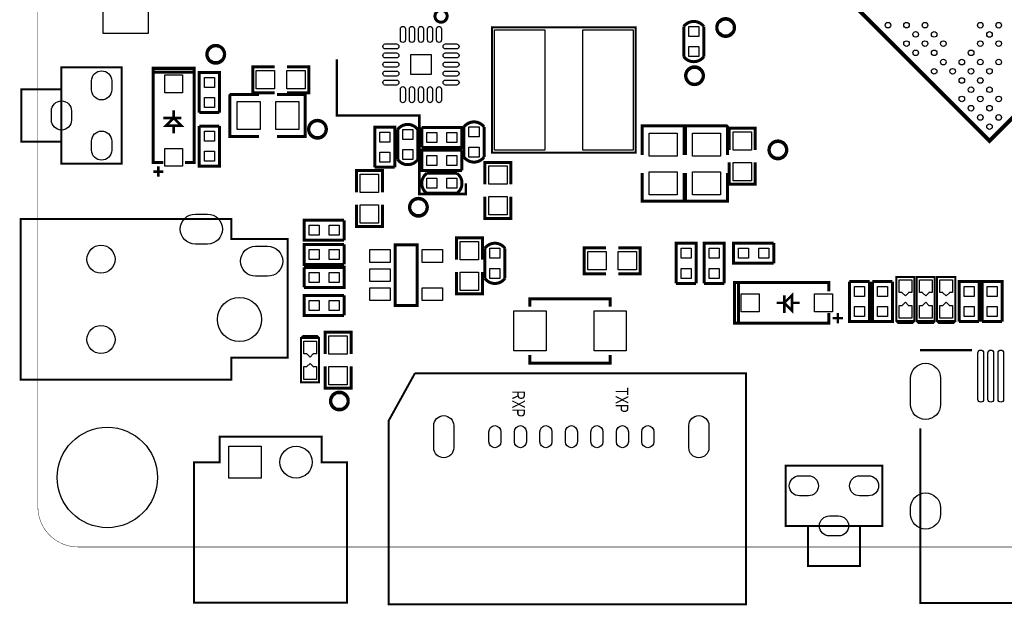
# Model space of a CAD drawing. Extents: x 357 to 4822, y 279 to 2756.
# Tile 1 of 8: x 358 to 2289, y 279 to 1428. Entities that reach past the tile are written whole.
import ezdxf

# ---------------------------------------------------------------- set-up
doc = ezdxf.new("R2010")
doc.units = 0
doc.header["$MEASUREMENT"] = 0
for name, color, linetype in [('BG_OUTLINE', 254, 'CONTINUOUS'), ('BG_SILKSCREEN_TOP', 85, 'CONTINUOUS'), ('PG_SILKSCREEN_TOP', 30, 'CONTINUOUS'), ('PIN_TOP', 1, 'CONTINUOUS')]:
    doc.layers.add(name, color=color, linetype=linetype)

msp = doc.modelspace()

# ---------------------------------------------------------------- linework, layer by layer
at = {"layer": 'BG_OUTLINE'}
msp.add_lwpolyline([(472.441, 393.701, 0.787, 0.787, 0), (4566.929, 393.701, 0.787, 0.787, 0.414214), (4645.669, 472.441, 0.787, 0.787, 0), (4645.669, 2677.165, 0.787, 0.787, 0.414216), (4566.929, 2755.906, 0.787, 0.787, 0), (472.441, 2755.906, 0.787, 0.787, 0.414215), (393.701, 2677.165, 0.787, 0.787, 0), (393.701, 472.441, 0.787, 0.787, 0.414214), (472.441, 393.701, 0.787, 0.787, 0)], format="xyseb", dxfattribs=at)
at = {"layer": 'BG_SILKSCREEN_TOP'}
msp.add_lwpolyline([(980, 1350, 5, 5, 0), (980, 1240, 5, 5, 0), (1142, 1240, 5, 5, 0), (1142, 1086, 5, 5, 0), (1233, 1086, 5, 5, 0), (1233, 1107, 5, 5, 0)], format="xyseb", dxfattribs=at)
at = {"layer": 'PG_SILKSCREEN_TOP'}
for points in [[(2260, 1190.244, 7.902, 7.902, 0), (2649.756, 1580, 7.902, 7.902, 0), (2260, 1969.756, 7.902, 7.902, 0), (1870.244, 1580, 7.902, 7.902, 0), (2260, 1190.244, 7.902, 7.902, 0)], [(1196.287, 1434.882, 5.902, 5.902, 1.000009), (1172.452, 1434.882, 5.902, 5.902, 0.999991), (1196.287, 1434.882, 5.902, 5.902, 0)], [(1742.5, 1430.5, 5, 5, -0.414209), (1760.5, 1412.5, 5, 5, -0.414213), (1742.5, 1394.5, 5, 5, -0.414218), (1724.5, 1412.5, 5, 5, -0.414214), (1742.5, 1430.5, 5, 5, 0)], [(1284.252, 1413.031, 3.937, 3.937, 0), (1565.748, 1413.031, 3.937, 3.937, 0), (1565.748, 1166.969, 3.937, 3.937, 0), (1284.252, 1166.969, 3.937, 3.937, 0), (1284.252, 1413.031, 3.937, 3.937, 0)], [(1699.681, 1414.531, 5.909, 5.909, 0.503884), (1660.319, 1414.531, 5.909, 5.909, 0)], [(1660.319, 1414.531, 5.909, 5.909, 0), (1660.319, 1355.469, 5.909, 5.909, 0)], [(1699.681, 1355.469, 5.909, 5.909, 0), (1699.681, 1414.531, 5.909, 5.909, 0)], [(742.5, 1378, 5, 5, -0.414209), (760.5, 1360, 5, 5, -0.414213), (742.5, 1342, 5, 5, -0.414218), (724.5, 1360, 5, 5, -0.414214), (742.5, 1378, 5, 5, 0)], [(1699.681, 1355.469, 5.909, 5.909, -0.504956), (1660.319, 1355.469, 5.909, 5.909, 0)], [(440, 1334.488, 3.937, 3.937, 0), (440, 1145.512, 3.937, 3.937, 0), (558.11, 1145.512, 3.937, 3.937, 0), (558.11, 1334.488, 3.937, 3.937, 0), (440, 1334.488, 3.937, 3.937, 0)], [(640, 1147.5, 5.906, 5.906, 0), (620, 1147.5, 5.906, 5.906, 0), (620, 1332.5, 5.906, 5.906, 0), (700, 1332.5, 5.906, 5.906, 0), (700, 1147.5, 5.906, 5.906, 0), (682.5, 1147.5, 5.906, 5.906, 0)], [(858, 1284.5, 5.909, 5.909, 0), (815, 1284.5, 5.909, 5.909, 0), (815, 1335.5, 5.909, 5.909, 0), (858, 1335.5, 5.909, 5.909, 0)], [(882, 1284.5, 5.909, 5.909, 0), (925, 1284.5, 5.909, 5.909, 0), (925, 1335.5, 5.909, 5.909, 0), (882, 1335.5, 5.909, 5.909, 0)], [(1681.5, 1336, 5, 5, -0.414209), (1699.5, 1318, 5, 5, -0.414213), (1681.5, 1300, 5, 5, -0.414218), (1663.5, 1318, 5, 5, -0.414214), (1681.5, 1336, 5, 5, 0)], [(620, 1325, 5.906, 5.906, 0), (700, 1325, 5.906, 5.906, 0)], [(749.681, 1245.63, 5.909, 5.909, 0), (749.681, 1324.37, 5.909, 5.909, 0), (710.319, 1324.37, 5.909, 5.909, 0), (710.319, 1245.63, 5.909, 5.909, 0)], [(440, 1291.181, 3.937, 3.937, 0), (361.26, 1291.181, 3.937, 3.937, 0), (361.26, 1188.819, 3.937, 3.937, 0), (440, 1188.819, 3.937, 3.937, 0)], [(827.28, 1281.339, 5.909, 5.909, 0), (772.161, 1281.339, 5.909, 5.909, 0), (770.201, 1279.37, 5.909, 5.909, 0), (770.201, 1198.661, 5.909, 5.909, 0), (827.28, 1198.661, 5.909, 5.909, 0)], [(862.72, 1281.339, 5.909, 5.909, 0), (917.839, 1281.339, 5.909, 5.909, 0), (917.839, 1198.661, 5.909, 5.909, 0), (862.72, 1198.661, 5.909, 5.909, 0)], [(640, 1235, 5, 5, 0), (675, 1235, 5, 5, 0)], [(660, 1235, 5, 5, 0), (645, 1220, 5, 5, 0), (675, 1220, 5, 5, 0), (660, 1235, 5, 5, 0)], [(660, 1235, 5, 5, 0), (660, 1250, 5, 5, 0)], [(710.319, 1245.63, 5.909, 5.909, 0), (749.681, 1245.63, 5.909, 5.909, 0)], [(660, 1220, 5, 5, 0), (660, 1205, 5, 5, 0)], [(749.681, 1219.37, 5.909, 5.909, 0), (710.319, 1219.37, 5.909, 5.909, 0)], [(710.319, 1219.37, 5.909, 5.909, 0), (710.319, 1140.63, 5.909, 5.909, 0), (749.681, 1140.63, 5.909, 5.909, 0), (749.681, 1219.37, 5.909, 5.909, 0)], [(942, 1231, 5, 5, -0.414209), (960, 1213, 5, 5, -0.414213), (942, 1195, 5, 5, -0.414218), (924, 1213, 5, 5, -0.414214), (942, 1231, 5, 5, 0)], [(1093.681, 1138.63, 5.909, 5.909, 0), (1093.681, 1217.37, 5.909, 5.909, 0), (1054.319, 1217.37, 5.909, 5.909, 0), (1054.319, 1138.63, 5.909, 5.909, 0)], [(1099.319, 1212.531, 5.909, 5.909, -0.504954), (1138.681, 1212.531, 5.909, 5.909, 0)], [(1146.63, 1216.681, 5.909, 5.909, 0), (1146.63, 1177.319, 5.909, 5.909, 0)], [(1146.63, 1177.319, 5.909, 5.909, 0), (1225.37, 1177.319, 5.909, 5.909, 0), (1225.37, 1216.681, 5.909, 5.909, 0), (1146.63, 1216.681, 5.909, 5.909, 0)], [(1229.319, 1217.531, 5.909, 5.909, -0.504954), (1268.681, 1217.531, 5.909, 5.909, 0)], [(1229.319, 1217.531, 5.909, 5.909, 0), (1229.319, 1158.469, 5.909, 5.909, 0)], [(1268.681, 1158.469, 5.909, 5.909, 0), (1268.681, 1217.531, 5.909, 5.909, 0)], [(1661.339, 1162.72, 5.909, 5.909, 0), (1661.339, 1217.839, 5.909, 5.909, 0), (1659.37, 1219.799, 5.909, 5.909, 0), (1578.661, 1219.799, 5.909, 5.909, 0), (1578.661, 1162.72, 5.909, 5.909, 0)], [(1746.339, 1162.72, 5.909, 5.909, 0), (1746.339, 1217.839, 5.909, 5.909, 0), (1744.37, 1219.799, 5.909, 5.909, 0), (1663.661, 1219.799, 5.909, 5.909, 0), (1663.661, 1162.72, 5.909, 5.909, 0)], [(1749.5, 1172, 5.909, 5.909, 0), (1749.5, 1215, 5.909, 5.909, 0), (1800.5, 1215, 5.909, 5.909, 0), (1800.5, 1172, 5.909, 5.909, 0)], [(1099.319, 1212.531, 5.909, 5.909, 0), (1099.319, 1153.469, 5.909, 5.909, 0)], [(1138.681, 1153.469, 5.909, 5.909, 0), (1138.681, 1212.531, 5.909, 5.909, 0)], [(1845, 1190.5, 5, 5, -0.414209), (1863, 1172.5, 5, 5, -0.414213), (1845, 1154.5, 5, 5, -0.414218), (1827, 1172.5, 5, 5, -0.414214), (1845, 1190.5, 5, 5, 0)], [(1225.37, 1171.681, 5.909, 5.909, 0), (1146.63, 1171.681, 5.909, 5.909, 0), (1146.63, 1132.319, 5.909, 5.909, 0), (1225.37, 1132.319, 5.909, 5.909, 0)], [(1225.37, 1132.319, 5.909, 5.909, 0), (1225.37, 1171.681, 5.909, 5.909, 0)], [(1229.319, 1158.469, 5.909, 5.909, 0.503886), (1268.681, 1158.469, 5.909, 5.909, 0)], [(630, 1120, 5, 5, 0), (630, 1140, 5, 5, 0)], [(630, 1120, 5, 5, 0), (630, 1140, 5, 5, 0)], [(1054.319, 1138.63, 5.909, 5.909, 0), (1093.681, 1138.63, 5.909, 5.909, 0)], [(1099.319, 1153.469, 5.909, 5.909, 0.503886), (1138.681, 1153.469, 5.909, 5.909, 0)], [(1321.5, 1105, 5.909, 5.909, 0), (1321.5, 1148, 5.909, 5.909, 0), (1270.5, 1148, 5.909, 5.909, 0), (1270.5, 1105, 5.909, 5.909, 0)], [(1749.5, 1148, 5.909, 5.909, 0), (1749.5, 1105, 5.909, 5.909, 0), (1800.5, 1105, 5.909, 5.909, 0), (1800.5, 1148, 5.909, 5.909, 0)], [(620, 1130, 5, 5, 0), (640, 1130, 5, 5, 0)], [(620, 1130, 5, 5, 0), (640, 1130, 5, 5, 0)], [(1018.5, 1089, 5.909, 5.909, 0), (1018.5, 1132, 5.909, 5.909, 0), (1069.5, 1132, 5.909, 5.909, 0), (1069.5, 1089, 5.909, 5.909, 0)], [(1156.469, 1087.319, 5.909, 5.909, -0.504954), (1156.469, 1126.681, 5.909, 5.909, 0)], [(1215.531, 1126.681, 5.909, 5.909, 0), (1156.469, 1126.681, 5.909, 5.909, 0)], [(1215.531, 1087.319, 5.909, 5.909, 0.503886), (1215.531, 1126.681, 5.909, 5.909, 0)], [(1661.339, 1127.28, 5.909, 5.909, 0), (1661.339, 1072.161, 5.909, 5.909, 0), (1578.661, 1072.161, 5.909, 5.909, 0), (1578.661, 1127.28, 5.909, 5.909, 0)], [(1746.339, 1127.28, 5.909, 5.909, 0), (1746.339, 1072.161, 5.909, 5.909, 0), (1663.661, 1072.161, 5.909, 5.909, 0), (1663.661, 1127.28, 5.909, 5.909, 0)], [(1156.469, 1087.319, 5.909, 5.909, 0), (1215.531, 1087.319, 5.909, 5.909, 0)], [(1321.5, 1081, 5.909, 5.909, 0), (1321.5, 1038, 5.909, 5.909, 0), (1270.5, 1038, 5.909, 5.909, 0), (1270.5, 1081, 5.909, 5.909, 0)], [(1018.5, 1065, 5.909, 5.909, 0), (1018.5, 1022, 5.909, 5.909, 0), (1069.5, 1022, 5.909, 5.909, 0), (1069.5, 1065, 5.909, 5.909, 0)], [(1140, 1078, 5, 5, -0.414209), (1158, 1060, 5, 5, -0.414213), (1140, 1042, 5, 5, -0.414218), (1122, 1060, 5, 5, -0.414214), (1140, 1078, 5, 5, 0)], [(360, 1036.85, 3.937, 3.937, 0), (360, 721.89, 3.937, 3.937, 0), (773.386, 721.89, 3.937, 3.937, 0), (773.386, 765.197, 3.937, 3.937, 0), (883.622, 765.197, 3.937, 3.937, 0), (883.622, 997.48, 3.937, 3.937, 0), (773.386, 997.48, 3.937, 3.937, 0), (773.386, 1036.85, 3.937, 3.937, 0), (360, 1036.85, 3.937, 3.937, 0)], [(994.37, 1034.681, 5.909, 5.909, 0), (915.629, 1034.681, 5.909, 5.909, 0), (915.629, 995.319, 5.909, 5.909, 0), (994.37, 995.319, 5.909, 5.909, 0)], [(994.37, 995.319, 5.909, 5.909, 0), (994.37, 1034.681, 5.909, 5.909, 0)], [(994.37, 987.181, 5.909, 5.909, 0), (915.63, 987.181, 5.909, 5.909, 0), (915.63, 947.819, 5.909, 5.909, 0), (994.37, 947.819, 5.909, 5.909, 0)], [(994.37, 947.819, 5.909, 5.909, 0), (994.37, 987.181, 5.909, 5.909, 0)], [(1094.5, 986.5, 5.906, 5.906, 0), (1137.5, 986.5, 5.906, 5.906, 0), (1137.5, 867.5, 5.906, 5.906, 0), (1094.5, 867.5, 5.906, 5.906, 0), (1094.5, 986.5, 5.906, 5.906, 0)], [(1265.5, 957, 5.909, 5.909, 0), (1265.5, 1000, 5.909, 5.909, 0), (1214.5, 1000, 5.909, 5.909, 0), (1214.5, 957, 5.909, 5.909, 0)], [(1270.319, 979.531, 5.909, 5.909, -0.504948), (1309.681, 979.531, 5.909, 5.909, 0)], [(1684.681, 910.63, 5.909, 5.909, 0), (1684.681, 989.37, 5.909, 5.909, 0), (1645.319, 989.37, 5.909, 5.909, 0), (1645.319, 910.63, 5.909, 5.909, 0)], [(1739.681, 910.63, 5.909, 5.909, 0), (1739.681, 989.37, 5.909, 5.909, 0), (1700.319, 989.37, 5.909, 5.909, 0), (1700.319, 910.63, 5.909, 5.909, 0)], [(1836.87, 989.681, 5.909, 5.909, 0), (1758.13, 989.681, 5.909, 5.909, 0), (1758.13, 950.319, 5.909, 5.909, 0), (1836.87, 950.319, 5.909, 5.909, 0)], [(1836.87, 950.319, 5.909, 5.909, 0), (1836.87, 989.681, 5.909, 5.909, 0)], [(1270.319, 979.531, 5.909, 5.909, 0), (1270.319, 920.469, 5.909, 5.909, 0)], [(1309.681, 920.469, 5.909, 5.909, 0), (1309.681, 979.531, 5.909, 5.909, 0)], [(1508, 929.5, 5.909, 5.909, 0), (1465, 929.5, 5.909, 5.909, 0), (1465, 980.5, 5.909, 5.909, 0), (1508, 980.5, 5.909, 5.909, 0)], [(1532, 929.5, 5.909, 5.909, 0), (1575, 929.5, 5.909, 5.909, 0), (1575, 980.5, 5.909, 5.909, 0), (1532, 980.5, 5.909, 5.909, 0)], [(915.63, 942.181, 5.909, 5.909, 0), (915.63, 902.819, 5.909, 5.909, 0)], [(915.63, 902.819, 5.909, 5.909, 0), (994.37, 902.819, 5.909, 5.909, 0), (994.37, 942.181, 5.909, 5.909, 0), (915.63, 942.181, 5.909, 5.909, 0)], [(1265.5, 933, 5.909, 5.909, 0), (1265.5, 890, 5.909, 5.909, 0), (1214.5, 890, 5.909, 5.909, 0), (1214.5, 933, 5.909, 5.909, 0)], [(1270.319, 920.469, 5.909, 5.909, 0.503893), (1309.681, 920.469, 5.909, 5.909, 0)], [(1645.319, 910.63, 5.909, 5.909, 0), (1684.681, 910.63, 5.909, 5.909, 0)], [(1700.319, 910.63, 5.909, 5.909, 0), (1739.681, 910.63, 5.909, 5.909, 0)], [(1945, 852.5, 5.906, 5.906, 0), (1945, 832.5, 5.906, 5.906, 0), (1760, 832.5, 5.906, 5.906, 0), (1760, 912.5, 5.906, 5.906, 0), (1945, 912.5, 5.906, 5.906, 0), (1945, 895, 5.906, 5.906, 0)], [(1767.5, 832.5, 5.906, 5.906, 0), (1767.5, 912.5, 5.906, 5.906, 0)], [(2024.681, 914.37, 5.909, 5.909, 0), (1985.319, 914.37, 5.909, 5.909, 0)], [(1985.319, 914.37, 5.909, 5.909, 0), (1985.319, 835.63, 5.909, 5.909, 0), (2024.681, 835.63, 5.909, 5.909, 0), (2024.681, 914.37, 5.909, 5.909, 0)], [(2069.681, 914.37, 5.909, 5.909, 0), (2030.319, 914.37, 5.909, 5.909, 0)], [(2030.319, 914.37, 5.909, 5.909, 0), (2030.319, 835.63, 5.909, 5.909, 0), (2069.681, 835.63, 5.909, 5.909, 0), (2069.681, 914.37, 5.909, 5.909, 0)], [(2077.283, 836.693, 3.937, 3.937, 0), (2112.717, 836.693, 3.937, 3.937, 0), (2112.717, 923.307, 3.937, 3.937, 0), (2077.283, 923.307, 3.937, 3.937, 0), (2077.283, 836.693, 3.937, 3.937, 0), (2081.22, 832.756, 3.937, 3.937, 0), (2108.78, 832.756, 3.937, 3.937, 0), (2112.717, 836.693, 3.937, 3.937, 0)], [(2117.283, 836.693, 3.937, 3.937, 0), (2152.717, 836.693, 3.937, 3.937, 0), (2152.717, 923.307, 3.937, 3.937, 0), (2117.283, 923.307, 3.937, 3.937, 0), (2117.283, 836.693, 3.937, 3.937, 0), (2121.22, 832.756, 3.937, 3.937, 0), (2148.78, 832.756, 3.937, 3.937, 0), (2152.717, 836.693, 3.937, 3.937, 0)], [(2157.283, 836.693, 3.937, 3.937, 0), (2192.717, 836.693, 3.937, 3.937, 0), (2192.717, 923.307, 3.937, 3.937, 0), (2157.283, 923.307, 3.937, 3.937, 0), (2157.283, 836.693, 3.937, 3.937, 0), (2161.22, 832.756, 3.937, 3.937, 0), (2188.78, 832.756, 3.937, 3.937, 0), (2192.717, 836.693, 3.937, 3.937, 0)], [(2239.681, 835.63, 5.909, 5.909, 0), (2239.681, 914.37, 5.909, 5.909, 0), (2200.319, 914.37, 5.909, 5.909, 0), (2200.319, 835.63, 5.909, 5.909, 0)], [(2284.681, 835.63, 5.909, 5.909, 0), (2284.681, 914.37, 5.909, 5.909, 0), (2245.319, 914.37, 5.909, 5.909, 0), (2245.319, 835.63, 5.909, 5.909, 0)], [(994.37, 887.181, 5.909, 5.909, 0), (915.63, 887.181, 5.909, 5.909, 0), (915.63, 847.819, 5.909, 5.909, 0), (994.37, 847.819, 5.909, 5.909, 0)], [(994.37, 847.819, 5.909, 5.909, 0), (994.37, 887.181, 5.909, 5.909, 0)], [(1857.5, 872.5, 5, 5, 0), (1872.5, 857.5, 5, 5, 0), (1872.5, 887.5, 5, 5, 0), (1857.5, 872.5, 5, 5, 0)], [(1857.5, 852.5, 5, 5, 0), (1857.5, 887.5, 5, 5, 0)], [(1516.24, 864.744, 5.906, 5.906, 0), (1516.24, 880.492, 5.906, 5.906, 0), (1358.76, 880.492, 5.906, 5.906, 0), (1358.76, 864.744, 5.906, 5.906, 0)], [(1857.5, 872.5, 5, 5, 0), (1842.5, 872.5, 5, 5, 0)], [(1872.5, 872.5, 5, 5, 0), (1887.5, 872.5, 5, 5, 0)], [(1962.5, 832.5, 5, 5, 0), (1962.5, 852.5, 5, 5, 0)], [(1962.5, 832.5, 5, 5, 0), (1962.5, 852.5, 5, 5, 0)], [(1972.5, 842.5, 5, 5, 0), (1952.5, 842.5, 5, 5, 0)], [(1972.5, 842.5, 5, 5, 0), (1952.5, 842.5, 5, 5, 0)], [(2200.319, 835.63, 5.909, 5.909, 0), (2239.681, 835.63, 5.909, 5.909, 0)], [(2245.319, 835.63, 5.909, 5.909, 0), (2284.681, 835.63, 5.909, 5.909, 0)], [(957, 772, 5.909, 5.909, 0), (957, 815, 5.909, 5.909, 0), (1008, 815, 5.909, 5.909, 0), (1008, 772, 5.909, 5.909, 0)], [(945.217, 803.307, 3.937, 3.937, 0), (909.783, 803.307, 3.937, 3.937, 0), (909.783, 716.693, 3.937, 3.937, 0), (945.217, 716.693, 3.937, 3.937, 0), (945.217, 803.307, 3.937, 3.937, 0), (941.28, 807.244, 3.937, 3.937, 0), (913.72, 807.244, 3.937, 3.937, 0), (909.783, 803.307, 3.937, 3.937, 0)], [(1516.24, 770.256, 5.906, 5.906, 0), (1516.24, 754.508, 5.906, 5.906, 0), (1358.76, 754.508, 5.906, 5.906, 0), (1358.76, 770.256, 5.906, 5.906, 0)], [(2123.606, 779.606, 5, 5, 0), (2225.606, 779.606, 5, 5, 0)], [(957, 748, 5.909, 5.909, 0), (957, 705, 5.909, 5.909, 0), (1008, 705, 5.909, 5.909, 0), (1008, 748, 5.909, 5.909, 0)], [(1782.52, 525.354, 3.937, 3.937, 0), (1782.52, 281.26, 3.937, 3.937, 0), (1081.732, 281.26, 3.937, 3.937, 0), (1081.732, 641.496, 3.937, 3.937, 0), (1132.913, 734.016, 3.937, 3.937, 0)], [(1132.913, 734.016, 3.937, 3.937, 0), (1782.52, 734.016, 3.937, 3.937, 0), (1782.52, 525.354, 3.937, 3.937, 0)], [(985, 698, 5, 5, -0.414209), (1003, 680, 5, 5, -0.414213), (985, 662, 5, 5, -0.414218), (967, 680, 5, 5, -0.414214), (985, 698, 5, 5, 0)], [(2715.606, 628.606, 3.937, 3.937, 0), (2715.606, 283.543, 3.937, 3.937, 0), (2124.606, 283.543, 3.937, 3.937, 0), (2124.606, 626.606, 3.937, 3.937, 0)], [(700, 284.409, 3.937, 3.937, 0), (1000, 284.409, 3.937, 3.937, 0), (1000, 560, 3.937, 3.937, 0), (950, 560, 3.937, 3.937, 0), (950, 610, 3.937, 3.937, 0), (750, 610, 3.937, 3.937, 0), (750, 560, 3.937, 3.937, 0), (700, 560, 3.937, 3.937, 0), (700, 284.409, 3.937, 3.937, 0)], [(1860.512, 435, 3.937, 3.937, 0), (2049.488, 435, 3.937, 3.937, 0), (2049.488, 553.11, 3.937, 3.937, 0), (1860.512, 553.11, 3.937, 3.937, 0), (1860.512, 435, 3.937, 3.937, 0)], [(1903.819, 435, 3.937, 3.937, 0), (1903.819, 356.26, 3.937, 3.937, 0), (2006.181, 356.26, 3.937, 3.937, 0), (2006.181, 435, 3.937, 3.937, 0)]]:
    msp.add_lwpolyline(points, format="xyseb", dxfattribs=at)
at = {"layer": 'PIN_TOP'}
for points in [[(521.799, 1448.902), (609.799, 1448.902), (609.799, 1400.902), (521.799, 1400.902)], [(1670.1575, 1414.5235), (1689.8425, 1414.5235), (1689.8425, 1394.8385), (1670.1575, 1394.8385)], [(1289.173, 1171.89), (1289.173, 1408.11), (1387.598, 1408.11), (1387.598, 1171.89)], [(1462.401, 1171.89), (1462.401, 1408.11), (1560.826, 1408.11), (1560.826, 1171.89)], [(1670.1575, 1375.1615), (1689.8425, 1375.1615), (1689.8425, 1355.4765), (1670.1575, 1355.4765)], [(1125.299, 1320.299), (1125.299, 1359.701), (1164.701, 1359.701), (1164.701, 1320.299)], [(677.5, 1319.5), (677.5, 1284.5), (642.5, 1284.5), (642.5, 1319.5)], [(739.8425, 1294.8385), (720.1575, 1294.8385), (720.1575, 1314.5235), (739.8425, 1314.5235)], [(822, 1328), (858, 1328), (858, 1292), (822, 1292)], [(882, 1328), (918, 1328), (918, 1292), (882, 1292)], [(739.8425, 1255.4765), (720.1575, 1255.4765), (720.1575, 1275.1615), (739.8425, 1275.1615)], [(784.5, 1267.5), (829.5, 1267.5), (829.5, 1212.5), (784.5, 1212.5)], [(860.5, 1267.5), (905.5, 1267.5), (905.5, 1212.5), (860.5, 1212.5)], [(1258.8425, 1197.8385), (1239.1575, 1197.8385), (1239.1575, 1217.5235), (1258.8425, 1217.5235)], [(720.1575, 1209.5235), (739.8425, 1209.5235), (739.8425, 1189.8385), (720.1575, 1189.8385)], [(1083.8425, 1187.8385), (1064.1575, 1187.8385), (1064.1575, 1207.5235), (1083.8425, 1207.5235)], [(1128.8425, 1192.8385), (1109.1575, 1192.8385), (1109.1575, 1212.5235), (1128.8425, 1212.5235)], [(1156.476, 1187.157), (1156.476, 1206.842), (1176.161, 1206.842), (1176.161, 1187.157)], [(1195.838, 1187.157), (1195.838, 1206.842), (1215.523, 1206.842), (1215.523, 1187.157)], [(1647.5, 1205.5), (1647.5, 1160.5), (1592.5, 1160.5), (1592.5, 1205.5)], [(1732.5, 1205.5), (1732.5, 1160.5), (1677.5, 1160.5), (1677.5, 1205.5)], [(1793, 1208), (1793, 1172), (1757, 1172), (1757, 1208)], [(1258.8425, 1158.4765), (1239.1575, 1158.4765), (1239.1575, 1178.1615), (1258.8425, 1178.1615)], [(677.5, 1175.5), (677.5, 1140.5), (642.5, 1140.5), (642.5, 1175.5)], [(720.1575, 1170.1615), (739.8425, 1170.1615), (739.8425, 1150.4765), (720.1575, 1150.4765)], [(1083.8425, 1148.4765), (1064.1575, 1148.4765), (1064.1575, 1168.1615), (1083.8425, 1168.1615)], [(1128.8425, 1153.4765), (1109.1575, 1153.4765), (1109.1575, 1173.1615), (1128.8425, 1173.1615)], [(1176.1615, 1161.8425), (1176.1615, 1142.1575), (1156.4765, 1142.1575), (1156.4765, 1161.8425)], [(1215.5235, 1161.8425), (1215.5235, 1142.1575), (1195.8385, 1142.1575), (1195.8385, 1161.8425)], [(1278, 1105), (1278, 1141), (1314, 1141), (1314, 1105)], [(1793, 1148), (1793, 1112), (1757, 1112), (1757, 1148)], [(1062, 1125), (1062, 1089), (1026, 1089), (1026, 1125)], [(1647.5, 1129.5), (1647.5, 1084.5), (1592.5, 1084.5), (1592.5, 1129.5)], [(1732.5, 1129.5), (1732.5, 1084.5), (1677.5, 1084.5), (1677.5, 1129.5)], [(1176.1615, 1116.8425), (1176.1615, 1097.1575), (1156.4765, 1097.1575), (1156.4765, 1116.8425)], [(1215.5235, 1116.8425), (1215.5235, 1097.1575), (1195.8385, 1097.1575), (1195.8385, 1116.8425)], [(1062, 1065), (1062, 1029), (1026, 1029), (1026, 1065)], [(1278, 1045), (1278, 1081), (1314, 1081), (1314, 1045)], [(945.1615, 1024.8425), (945.1615, 1005.1575), (925.4765, 1005.1575), (925.4765, 1024.8425)], [(984.5235, 1024.8425), (984.5235, 1005.1575), (964.8385, 1005.1575), (964.8385, 1024.8425)], [(1222, 957), (1222, 993), (1258, 993), (1258, 957)], [(945.1615, 977.3425), (945.1615, 957.6575), (925.4765, 957.6575), (925.4765, 977.3425)], [(984.5235, 977.3425), (984.5235, 957.6575), (964.8385, 957.6575), (964.8385, 977.3425)], [(1044.819, 951.902), (1044.819, 976.902), (1084.819, 976.902), (1084.819, 951.902)], [(1147.181, 951.902), (1147.181, 976.902), (1187.181, 976.902), (1187.181, 951.902)], [(1299.8425, 959.8385), (1280.1575, 959.8385), (1280.1575, 979.5235), (1299.8425, 979.5235)], [(1472, 973), (1508, 973), (1508, 937), (1472, 937)], [(1532, 973), (1568, 973), (1568, 937), (1532, 937)], [(1674.8425, 959.8385), (1655.1575, 959.8385), (1655.1575, 979.5235), (1674.8425, 979.5235)], [(1729.8425, 959.8385), (1710.1575, 959.8385), (1710.1575, 979.5235), (1729.8425, 979.5235)], [(1787.6615, 979.8425), (1787.6615, 960.1575), (1767.9765, 960.1575), (1767.9765, 979.8425)], [(1827.0235, 979.8425), (1827.0235, 960.1575), (1807.3385, 960.1575), (1807.3385, 979.8425)], [(925.476, 912.657), (925.476, 932.342), (945.161, 932.342), (945.161, 912.657)], [(964.838, 912.657), (964.838, 932.342), (984.523, 932.342), (984.523, 912.657)], [(1044.819, 914.5), (1044.819, 939.5), (1084.819, 939.5), (1084.819, 914.5)], [(1222, 897), (1222, 933), (1258, 933), (1258, 897)], [(1299.8425, 920.4765), (1280.1575, 920.4765), (1280.1575, 940.1615), (1299.8425, 940.1615)], [(1674.8425, 920.4765), (1655.1575, 920.4765), (1655.1575, 940.1615), (1674.8425, 940.1615)], [(1729.8425, 920.4765), (1710.1575, 920.4765), (1710.1575, 940.1615), (1729.8425, 940.1615)], [(2107.5, 892.5), (2101.26, 892.5), (2101.26, 892.476), (2095, 886.216), (2088.74, 892.476), (2088.74, 892.5), (2082.5, 892.5), (2082.5, 917.5), (2107.5, 917.5)], [(2147.5, 892.5), (2141.26, 892.5), (2141.26, 892.476), (2135, 886.216), (2128.74, 892.476), (2128.74, 892.5), (2122.5, 892.5), (2122.5, 917.5), (2147.5, 917.5)], [(2187.5, 892.5), (2181.26, 892.5), (2181.26, 892.476), (2175, 886.216), (2168.74, 892.476), (2168.74, 892.5), (2162.5, 892.5), (2162.5, 917.5), (2187.5, 917.5)], [(1044.819, 877.098), (1044.819, 902.098), (1084.819, 902.098), (1084.819, 877.098)], [(1147.181, 877.098), (1147.181, 902.098), (1187.181, 902.098), (1187.181, 877.098)], [(1773, 890), (1808, 890), (1808, 855), (1773, 855)], [(1917, 890), (1952, 890), (1952, 855), (1917, 855)], [(1995.1575, 904.5235), (2014.8425, 904.5235), (2014.8425, 884.8385), (1995.1575, 884.8385)], [(2040.1575, 904.5235), (2059.8425, 904.5235), (2059.8425, 884.8385), (2040.1575, 884.8385)], [(2229.8425, 884.8385), (2210.1575, 884.8385), (2210.1575, 904.5235), (2229.8425, 904.5235)], [(2274.8425, 884.8385), (2255.1575, 884.8385), (2255.1575, 904.5235), (2274.8425, 904.5235)], [(945.1615, 877.3425), (945.1615, 857.6575), (925.4765, 857.6575), (925.4765, 877.3425)], [(984.5235, 877.3425), (984.5235, 857.6575), (964.8385, 857.6575), (964.8385, 877.3425)], [(2082.5, 867.5), (2088.74, 867.5), (2088.74, 867.524), (2095, 873.784), (2101.26, 867.524), (2101.26, 867.5), (2107.5, 867.5), (2107.5, 842.5), (2082.5, 842.5)], [(2122.5, 867.5), (2128.74, 867.5), (2128.74, 867.524), (2135, 873.784), (2141.26, 867.524), (2141.26, 867.5), (2147.5, 867.5), (2147.5, 842.5), (2122.5, 842.5)], [(2162.5, 867.5), (2168.74, 867.5), (2168.74, 867.524), (2175, 873.784), (2181.26, 867.524), (2181.26, 867.5), (2187.5, 867.5), (2187.5, 842.5), (2162.5, 842.5)], [(1390.256, 856.87), (1390.256, 778.13), (1327.264, 778.13), (1327.264, 856.87)], [(1547.736, 856.87), (1547.736, 778.13), (1484.744, 778.13), (1484.744, 856.87)], [(1995.1575, 865.1615), (2014.8425, 865.1615), (2014.8425, 845.4765), (1995.1575, 845.4765)], [(2040.1575, 865.1615), (2059.8425, 865.1615), (2059.8425, 845.4765), (2040.1575, 845.4765)], [(2229.8425, 845.4765), (2210.1575, 845.4765), (2210.1575, 865.1615), (2229.8425, 865.1615)], [(2274.8425, 845.4765), (2255.1575, 845.4765), (2255.1575, 865.1615), (2274.8425, 865.1615)], [(940, 772.5), (933.76, 772.5), (933.76, 772.476), (927.5, 766.216), (921.24, 772.476), (921.24, 772.5), (915, 772.5), (915, 797.5), (940, 797.5)], [(1000.5, 808), (1000.5, 772), (964.5, 772), (964.5, 808)], [(915, 747.5), (921.24, 747.5), (921.24, 747.524), (927.5, 753.784), (933.76, 747.524), (933.76, 747.5), (940, 747.5), (940, 722.5), (915, 722.5)], [(1000.5, 748), (1000.5, 712), (964.5, 712), (964.5, 748)], [(831.496, 591.496), (831.496, 528.504), (768.504, 528.504), (768.504, 591.496)]]:
    msp.add_lwpolyline(points, close=True, dxfattribs=at)
for points in [[(1114.4975, 1409.9485), (1114.4975, 1388.2475, -1), (1104.6985, 1388.2475), (1104.6985, 1409.9485, -1)], [(1132.1985, 1409.9485), (1132.1985, 1388.2475, -1), (1122.3995, 1388.2475), (1122.3995, 1409.9485, -1)], [(1149.8995, 1409.9485), (1149.8995, 1388.2475, -1), (1140.1005, 1388.2475), (1140.1005, 1409.9485, -1)], [(1167.6005, 1409.9485), (1167.6005, 1388.2475, -1), (1157.8015, 1388.2475), (1157.8015, 1409.9485, -1)], [(1185.3015, 1409.9485), (1185.3015, 1388.2475, -1), (1175.5025, 1388.2475), (1175.5025, 1409.9485, -1)], [(1075.0515, 1380.3015), (1096.7525, 1380.3015, -1), (1096.7525, 1370.5025), (1075.0515, 1370.5025, -1)], [(1193.2475, 1380.3015), (1214.9485, 1380.3015, -1), (1214.9485, 1370.5025), (1193.2475, 1370.5025, -1)], [(1075.0515, 1362.6005), (1096.7525, 1362.6005, -1), (1096.7525, 1352.8015), (1075.0515, 1352.8015, -1)], [(1193.2475, 1362.6005), (1214.9485, 1362.6005, -1), (1214.9485, 1352.8015), (1193.2475, 1352.8015, -1)], [(1075.0515, 1344.8995), (1096.7525, 1344.8995, -1), (1096.7525, 1335.1005), (1075.0515, 1335.1005, -1)], [(1193.2475, 1344.8995), (1214.9485, 1344.8995, -1), (1214.9485, 1335.1005), (1193.2475, 1335.1005, -1)], [(499.055, 1290.1965), (499.055, 1307.9135, -1), (538.425, 1307.9135), (538.425, 1290.1965, -1)], [(1075.0515, 1327.1985), (1096.7525, 1327.1985, -1), (1096.7525, 1317.3995), (1075.0515, 1317.3995, -1)], [(1193.2475, 1327.1985), (1214.9485, 1327.1985, -1), (1214.9485, 1317.3995), (1193.2475, 1317.3995, -1)], [(1075.0515, 1309.4975), (1096.7525, 1309.4975, -1), (1096.7525, 1299.6985), (1075.0515, 1299.6985, -1)], [(1114.4975, 1291.7525), (1114.4975, 1270.0515, -1), (1104.6985, 1270.0515), (1104.6985, 1291.7525, -1)], [(1132.1985, 1291.7525), (1132.1985, 1270.0515, -1), (1122.3995, 1270.0515), (1122.3995, 1291.7525, -1)], [(1149.8995, 1291.7525), (1149.8995, 1270.0515, -1), (1140.1005, 1270.0515), (1140.1005, 1291.7525, -1)], [(1167.6005, 1291.7525), (1167.6005, 1270.0515, -1), (1157.8015, 1270.0515), (1157.8015, 1291.7525, -1)], [(1185.3015, 1291.7525), (1185.3015, 1270.0515, -1), (1175.5025, 1270.0515), (1175.5025, 1291.7525, -1)], [(1193.2475, 1309.4975), (1214.9485, 1309.4975, -1), (1214.9485, 1299.6985), (1193.2475, 1299.6985, -1)], [(420.315, 1231.1415), (420.315, 1248.8585, -1), (459.685, 1248.8585), (459.685, 1231.1415, -1)], [(499.055, 1172.0865), (499.055, 1189.8035, -1), (538.425, 1189.8035), (538.425, 1172.0865, -1)], [(726.142, 987.6375), (702.52, 987.6375, -1), (702.52, 1046.6925), (726.142, 1046.6925, -1)], [(844.252, 924.6455), (820.63, 924.6455, -1), (820.63, 983.7005), (844.252, 983.7005, -1)], [(2248.347, 774.488), (2248.347, 683.15, -1), (2237.323, 683.15), (2237.323, 774.488, -1)], [(2268.032, 774.488), (2268.032, 683.15, -1), (2257.008, 683.15), (2257.008, 774.488, -1)], [(2287.717, 774.488), (2287.717, 683.15, -1), (2276.693, 683.15), (2276.693, 774.488, -1)], [(2164.0945, 724.4885), (2164.0945, 673.3075, -1), (2105.0395, 673.3075), (2105.0395, 724.4885, -1)], [(1169.921, 588.3465), (1169.921, 631.6535, -1), (1209.291, 631.6535), (1209.291, 588.3465, -1)], [(1670.315, 588.3465), (1670.315, 631.6535, -1), (1709.685, 631.6535), (1709.685, 588.3465, -1)], [(1278.189, 600.1575), (1278.189, 619.8425, -1), (1301.811, 619.8425), (1301.811, 600.1575, -1)], [(1328.189, 600.1575), (1328.189, 619.8425, -1), (1351.811, 619.8425), (1351.811, 600.1575, -1)], [(1378.189, 600.1575), (1378.189, 619.8425, -1), (1401.811, 619.8425), (1401.811, 600.1575, -1)], [(1428.189, 600.1575), (1428.189, 619.8425, -1), (1451.811, 619.8425), (1451.811, 600.1575, -1)], [(1478.189, 600.1575), (1478.189, 619.8425, -1), (1501.811, 619.8425), (1501.811, 600.1575, -1)], [(1528.189, 600.1575), (1528.189, 619.8425, -1), (1551.811, 619.8425), (1551.811, 600.1575, -1)], [(1578.189, 600.1575), (1578.189, 619.8425, -1), (1601.811, 619.8425), (1601.811, 600.1575, -1)], [(1904.8035, 494.055), (1887.0865, 494.055, -1), (1887.0865, 533.425), (1904.8035, 533.425, -1)], [(2022.9135, 494.055), (2005.1965, 494.055, -1), (2005.1965, 533.425), (2022.9135, 533.425, -1)], [(2164.0945, 470.1575), (2164.0945, 458.3465, -1), (2105.0395, 458.3465), (2105.0395, 470.1575, -1)], [(1963.8585, 415.315), (1946.1415, 415.315, -1), (1946.1415, 454.685), (1963.8585, 454.685, -1)]]:
    msp.add_lwpolyline(points, format="xyb", close=True, dxfattribs=at)
for centre, radius in [((1742.5, 1412.5), 15), ((2060.949, 1417.15), 5.5), ((2097.154, 1417.154), 5.5), ((2133.355, 1417.154), 5.5), ((2241.899, 1417.081), 5.5), ((2278.101, 1417.081), 5.5), ((2115.255, 1399.053), 5.5), ((2151.459, 1399.05), 5.5), ((2260, 1398.981), 5.5), ((742.5, 1360), 15), ((2097.15, 1380.949), 5.5), ((2133.359, 1380.949), 5.5), ((2169.56, 1380.949), 5.5), ((2241.969, 1380.949), 5.5), ((2278.031, 1380.949), 5.5), ((2115.255, 1362.845), 5.5), ((2151.459, 1362.849), 5.5), ((2223.868, 1362.849), 5.5), ((1681.5, 1318), 15), ((2169.563, 1344.745), 5.5), ((2205.764, 1344.745), 5.5), ((2241.899, 1344.818), 5.5), ((2278.101, 1344.818), 5.5), ((2151.459, 1326.641), 5.5), ((2187.664, 1326.644), 5.5), ((2205.695, 1308.613), 5.5), ((2223.795, 1326.714), 5.5), ((2241.896, 1308.613), 5.5), ((2260, 1326.717), 5.5), ((2223.795, 1290.513), 5.5), ((2260, 1290.509), 5.5), ((2205.691, 1272.409), 5.5), ((2241.899, 1272.409), 5.5), ((2278.101, 1272.409), 5.5), ((2223.795, 1254.304), 5.5), ((2260, 1254.308), 5.5), ((2241.896, 1236.204), 5.5), ((2278.104, 1236.204), 5.5), ((942, 1213), 15), ((2260, 1218.1), 5.5), ((1845, 1172.5), 15), ((1140, 1060), 15), ((517.48, 958.11), 27.559), ((789.134, 840), 43.307), ((517.48, 800.63), 27.559), ((985, 680), 15), ((530, 530), 98.425), ((900, 560), 31.496)]:
    msp.add_circle(centre, radius, dxfattribs=at)

# ---------------------------------------------------------------- texts
at = {"layer": 'PG_SILKSCREEN_TOP', "width": 0.76}
for s, p in [('RXP', (1323.858, 700.551)), ('TXP', (1526.614, 706.457))]:
    msp.add_text(s, height=25, rotation=270, dxfattribs=at).set_placement(p)

doc.saveas('drawing.dxf')
